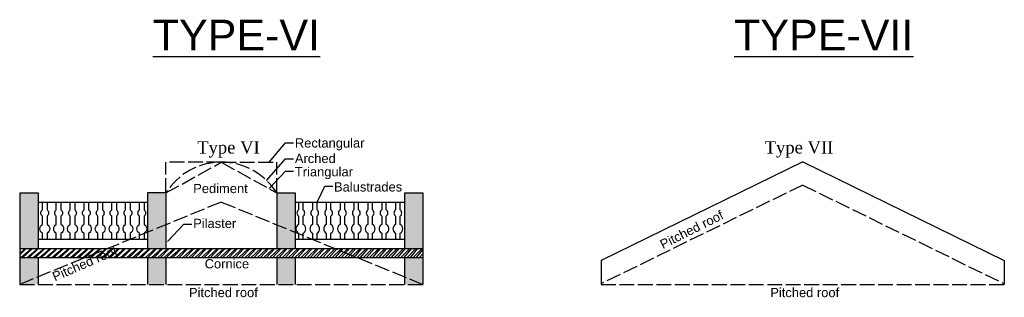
# Model space of a CAD drawing. Header units: metres. Extents: x 3416677 to 3417725, y -6712891 to -6712701.
# Tile 4 of 4: x 3417662 to 3417725, y -6712873 to -6712855. Entities that reach past the tile are written whole.
import ezdxf

# ---------------------------------------------------------------- set-up
doc = ezdxf.new("R2010")
doc.units = ezdxf.units.M
doc.linetypes.add('ACAD_ISO02W100', pattern=[15, 12, -3])
doc.layers.add('Dotted', color=7, linetype='ACAD_ISO02W100', plot=False)
doc.styles.get("Standard").update_dxf_attribs({"font": 'arial.ttf'})
doc.dimstyles.new('ISO-25', dxfattribs={"dimtxt": 0.25, "dimasz": 0.3, "dimexe": 0.3, "dimexo": 0.4, "dimgap": 0.2, "dimtad": 0, "dimdec": 1, "dimdsep": 46, "dimtxsty": 'Standard', "dimcen": 2.5, "dimadec": 0, "dimazin": 0, "dimtfac": 1, "dimtdec": 1, "dimtmove": 0, "dimatfit": 3, "dimfxl": 1, "dimarcsym": 0})

msp = doc.modelspace()

# ---------------------------------------------------------------- hatches: boundary and pattern name
h = msp.add_hatch(color=256)
h.dxf.hatch_style = 1
h.paths.add_polyline_path([(3417686.517672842, -6712869.667666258), (3417687.717672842, -6712869.667666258), (3417687.717672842, -6712866.067666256), (3417686.517672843, -6712866.067666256)])
h.paths.add_polyline_path([(3417687.717672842, -6712870.267666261), (3417686.517672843, -6712870.267666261), (3417686.517672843, -6712872.012447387), (3417687.717672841, -6712872.012447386)])
h.paths.add_polyline_path([(3417678.22267284, -6712869.667666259), (3417679.42267284, -6712869.667666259), (3417679.42267284, -6712866.067666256), (3417678.222672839, -6712866.067666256)])
h.paths.add_polyline_path([(3417678.22267284, -6712872.012447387), (3417679.42267284, -6712872.012447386), (3417679.42267284, -6712870.26766626), (3417678.22267284, -6712870.26766626)])
h.paths.add_polyline_path([(3417671.022672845, -6712866.067666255), (3417669.822672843, -6712866.067666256), (3417669.822672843, -6712869.667666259), (3417671.022672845, -6712869.667666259)])
h.paths.add_polyline_path([(3417671.022672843, -6712870.267666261), (3417669.822672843, -6712870.267666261), (3417669.822672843, -6712872.012447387), (3417671.022672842, -6712872.012447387)])
h.paths.add_polyline_path([(3417662.727672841, -6712866.067666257), (3417661.527672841, -6712866.067666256), (3417661.527672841, -6712869.667666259), (3417662.72767284, -6712869.667666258)])
h.paths.add_polyline_path([(3417662.727672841, -6712870.267666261), (3417661.527672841, -6712870.267666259), (3417661.527672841, -6712872.012447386), (3417662.72767284, -6712872.012447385)])
h = msp.add_hatch()
h.set_pattern_fill('ANSI32', color=256, scale=0.03)
h.set_pattern_definition([(45, (-6832693.962554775, 13425230.2611824), (-0.202055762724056, 0.202055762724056), []), (45, (-6832693.827850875, 13425230.2611824), (-0.202055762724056, 0.202055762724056), [])])
h.paths.add_polyline_path([(3417687.717672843, -6712870.26766626), (3417687.717672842, -6712869.66766626), (3417661.527672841, -6712869.667666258), (3417661.527672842, -6712870.26766626)])

# ---------------------------------------------------------------- linework, layer by layer
for p, q in [((3417661.527672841, -6712866.067666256), (3417661.527672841, -6712872.012447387)), ((3417662.72767284, -6712866.067666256), (3417662.72767284, -6712869.667666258)), ((3417671.022672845, -6712866.067666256), (3417671.022672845, -6712869.667666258)), ((3417678.22267284, -6712866.067666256), (3417678.22267284, -6712869.667666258)), ((3417679.42267284, -6712866.067666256), (3417679.42267284, -6712869.667666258)), ((3417686.517672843, -6712866.067666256), (3417686.517672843, -6712869.667666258)), ((3417687.717672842, -6712866.067666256), (3417687.717672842, -6712872.012447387)), ((3417662.72767284, -6712870.26766626), (3417662.72767284, -6712872.012447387)), ((3417671.022672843, -6712870.26766626), (3417671.022672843, -6712872.012447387)), ((3417678.22267284, -6712870.26766626), (3417678.22267284, -6712872.012447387)), ((3417679.42267284, -6712870.26766626), (3417679.42267284, -6712872.012447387)), ((3417686.517672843, -6712870.26766626), (3417686.517672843, -6712872.012447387))]:
    msp.add_line(p, q)
for points in [[(3417712.377477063, -6712864.034620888), (3417699.282477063, -6712870.45462089)], [(3417712.377477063, -6712864.034620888), (3417725.472477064, -6712870.45462089)], [(3417661.527672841, -6712866.067666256), (3417662.72767284, -6712866.067666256)], [(3417669.822672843, -6712866.067666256), (3417669.822672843, -6712869.667666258)], [(3417671.022672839, -6712866.067666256), (3417669.82267284, -6712866.067666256)], [(3417678.22267284, -6712866.067666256), (3417678.22267284, -6712869.667666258)], [(3417678.222672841, -6712866.067666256), (3417679.42267284, -6712866.067666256)], [(3417686.517672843, -6712866.067666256), (3417687.717672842, -6712866.067666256)], [(3417662.72767284, -6712866.667666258), (3417669.822672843, -6712866.667666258)], [(3417679.42267284, -6712866.667666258), (3417686.517672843, -6712866.667666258)], [(3417662.72767284, -6712869.067666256), (3417669.822672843, -6712869.067666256)], [(3417679.42267284, -6712869.067666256), (3417686.517672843, -6712869.067666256)], [(3417661.527672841, -6712869.667666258), (3417687.717672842, -6712869.667666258)], [(3417661.527672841, -6712870.26766626), (3417687.717672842, -6712870.26766626)], [(3417669.822672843, -6712870.26766626), (3417669.822672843, -6712872.012447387)], [(3417699.282477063, -6712870.45462089), (3417699.282477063, -6712872.012447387)], [(3417725.472477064, -6712870.45462089), (3417725.472477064, -6712872.012447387)]]:
    msp.add_lwpolyline(points)
for points in [[(3417663.006768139, -6712869.067666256), (3417663.006768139, -6712868.6771153, -0.599519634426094), (3417663.006768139, -6712868.115571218), (3417663.006768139, -6712867.575902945, -0.5045571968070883), (3417663.006768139, -6712867.169778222), (3417663.006768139, -6712866.667666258)], [(3417663.306768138, -6712866.667666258), (3417663.306768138, -6712867.169778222, -0.5045571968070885), (3417663.306768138, -6712867.575902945), (3417663.306768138, -6712868.115571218, -0.5995196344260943), (3417663.306768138, -6712868.6771153), (3417663.306768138, -6712869.067666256)], [(3417663.906768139, -6712869.067666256), (3417663.906768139, -6712868.6771153, -0.599519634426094), (3417663.906768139, -6712868.115571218), (3417663.906768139, -6712867.575902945, -0.5045571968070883), (3417663.906768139, -6712867.169778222), (3417663.906768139, -6712866.667666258)], [(3417664.206768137, -6712866.667666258), (3417664.206768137, -6712867.169778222, -0.5045571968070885), (3417664.206768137, -6712867.575902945), (3417664.206768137, -6712868.115571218, -0.5995196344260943), (3417664.206768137, -6712868.6771153), (3417664.206768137, -6712869.067666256)], [(3417664.806768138, -6712869.067666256), (3417664.806768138, -6712868.6771153, -0.599519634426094), (3417664.806768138, -6712868.115571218), (3417664.806768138, -6712867.575902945, -0.5045571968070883), (3417664.806768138, -6712867.169778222), (3417664.806768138, -6712866.667666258)], [(3417665.106768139, -6712866.667666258), (3417665.106768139, -6712867.169778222, -0.5045571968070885), (3417665.106768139, -6712867.575902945), (3417665.106768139, -6712868.115571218, -0.5995196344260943), (3417665.106768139, -6712868.6771153), (3417665.106768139, -6712869.067666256)], [(3417665.706768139, -6712869.067666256), (3417665.706768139, -6712868.6771153, -0.599519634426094), (3417665.706768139, -6712868.115571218), (3417665.706768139, -6712867.575902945, -0.5045571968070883), (3417665.706768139, -6712867.169778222), (3417665.706768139, -6712866.667666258)], [(3417666.006768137, -6712866.667666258), (3417666.006768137, -6712867.169778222, -0.5045571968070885), (3417666.006768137, -6712867.575902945), (3417666.006768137, -6712868.115571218, -0.5995196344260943), (3417666.006768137, -6712868.6771153), (3417666.006768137, -6712869.067666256)], [(3417666.606768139, -6712869.067666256), (3417666.606768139, -6712868.6771153, -0.599519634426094), (3417666.606768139, -6712868.115571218), (3417666.606768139, -6712867.575902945, -0.5045571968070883), (3417666.606768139, -6712867.169778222), (3417666.606768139, -6712866.667666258)], [(3417666.906768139, -6712866.667666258), (3417666.906768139, -6712867.169778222, -0.5045571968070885), (3417666.906768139, -6712867.575902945), (3417666.906768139, -6712868.115571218, -0.5995196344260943), (3417666.906768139, -6712868.6771153), (3417666.906768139, -6712869.067666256)], [(3417667.506768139, -6712869.067666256), (3417667.506768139, -6712868.6771153, -0.599519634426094), (3417667.506768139, -6712868.115571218), (3417667.506768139, -6712867.575902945, -0.5045571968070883), (3417667.506768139, -6712867.169778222), (3417667.506768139, -6712866.667666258)], [(3417667.806768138, -6712866.667666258), (3417667.806768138, -6712867.169778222, -0.5045571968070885), (3417667.806768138, -6712867.575902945), (3417667.806768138, -6712868.115571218, -0.5995196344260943), (3417667.806768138, -6712868.6771153), (3417667.806768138, -6712869.067666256)], [(3417668.406768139, -6712869.067666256), (3417668.406768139, -6712868.6771153, -0.599519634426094), (3417668.406768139, -6712868.115571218), (3417668.406768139, -6712867.575902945, -0.5045571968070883), (3417668.406768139, -6712867.169778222), (3417668.406768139, -6712866.667666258)], [(3417668.706768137, -6712866.667666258), (3417668.706768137, -6712867.169778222, -0.5045571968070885), (3417668.706768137, -6712867.575902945), (3417668.706768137, -6712868.115571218, -0.5995196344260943), (3417668.706768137, -6712868.6771153), (3417668.706768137, -6712869.067666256)], [(3417669.306768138, -6712869.067666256), (3417669.306768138, -6712868.6771153, -0.599519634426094), (3417669.306768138, -6712868.115571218), (3417669.306768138, -6712867.575902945, -0.5045571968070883), (3417669.306768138, -6712867.169778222), (3417669.306768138, -6712866.667666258)], [(3417669.606768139, -6712866.667666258), (3417669.606768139, -6712867.169778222, -0.5045571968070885), (3417669.606768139, -6712867.575902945), (3417669.606768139, -6712868.115571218, -0.5995196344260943), (3417669.606768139, -6712868.6771153), (3417669.606768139, -6712869.067666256)], [(3417679.638577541, -6712866.667666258), (3417679.638577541, -6712867.169778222, 0.5045571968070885), (3417679.638577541, -6712867.575902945), (3417679.638577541, -6712868.115571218, 0.5995196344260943), (3417679.638577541, -6712868.6771153), (3417679.638577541, -6712869.067666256)], [(3417679.938577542, -6712869.067666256), (3417679.938577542, -6712868.6771153, 0.599519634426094), (3417679.938577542, -6712868.115571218), (3417679.938577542, -6712867.575902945, 0.5045571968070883), (3417679.938577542, -6712867.169778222), (3417679.938577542, -6712866.667666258)], [(3417680.538577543, -6712866.667666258), (3417680.538577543, -6712867.169778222, 0.5045571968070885), (3417680.538577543, -6712867.575902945), (3417680.538577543, -6712868.115571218, 0.5995196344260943), (3417680.538577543, -6712868.6771153), (3417680.538577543, -6712869.067666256)], [(3417680.838577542, -6712869.067666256), (3417680.838577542, -6712868.6771153, 0.599519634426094), (3417680.838577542, -6712868.115571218), (3417680.838577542, -6712867.575902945, 0.5045571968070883), (3417680.838577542, -6712867.169778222), (3417680.838577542, -6712866.667666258)], [(3417681.438577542, -6712866.667666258), (3417681.438577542, -6712867.169778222, 0.5045571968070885), (3417681.438577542, -6712867.575902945), (3417681.438577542, -6712868.115571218, 0.5995196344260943), (3417681.438577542, -6712868.6771153), (3417681.438577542, -6712869.067666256)], [(3417681.738577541, -6712869.067666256), (3417681.738577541, -6712868.6771153, 0.599519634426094), (3417681.738577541, -6712868.115571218), (3417681.738577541, -6712867.575902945, 0.5045571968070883), (3417681.738577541, -6712867.169778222), (3417681.738577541, -6712866.667666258)], [(3417682.338577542, -6712866.667666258), (3417682.338577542, -6712867.169778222, 0.5045571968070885), (3417682.338577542, -6712867.575902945), (3417682.338577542, -6712868.115571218, 0.5995196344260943), (3417682.338577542, -6712868.6771153), (3417682.338577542, -6712869.067666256)], [(3417682.638577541, -6712869.067666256), (3417682.638577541, -6712868.6771153, 0.599519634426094), (3417682.638577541, -6712868.115571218), (3417682.638577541, -6712867.575902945, 0.5045571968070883), (3417682.638577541, -6712867.169778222), (3417682.638577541, -6712866.667666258)], [(3417683.238577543, -6712866.667666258), (3417683.238577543, -6712867.169778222, 0.5045571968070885), (3417683.238577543, -6712867.575902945), (3417683.238577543, -6712868.115571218, 0.5995196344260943), (3417683.238577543, -6712868.6771153), (3417683.238577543, -6712869.067666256)], [(3417683.538577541, -6712869.067666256), (3417683.538577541, -6712868.6771153, 0.599519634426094), (3417683.538577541, -6712868.115571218), (3417683.538577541, -6712867.575902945, 0.5045571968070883), (3417683.538577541, -6712867.169778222), (3417683.538577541, -6712866.667666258)], [(3417684.138577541, -6712866.667666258), (3417684.138577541, -6712867.169778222, 0.5045571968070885), (3417684.138577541, -6712867.575902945), (3417684.138577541, -6712868.115571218, 0.5995196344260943), (3417684.138577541, -6712868.6771153), (3417684.138577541, -6712869.067666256)], [(3417684.438577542, -6712869.067666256), (3417684.438577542, -6712868.6771153, 0.599519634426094), (3417684.438577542, -6712868.115571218), (3417684.438577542, -6712867.575902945, 0.5045571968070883), (3417684.438577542, -6712867.169778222), (3417684.438577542, -6712866.667666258)], [(3417685.038577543, -6712866.667666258), (3417685.038577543, -6712867.169778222, 0.5045571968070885), (3417685.038577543, -6712867.575902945), (3417685.038577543, -6712868.115571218, 0.5995196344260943), (3417685.038577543, -6712868.6771153), (3417685.038577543, -6712869.067666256)], [(3417685.338577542, -6712869.067666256), (3417685.338577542, -6712868.6771153, 0.599519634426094), (3417685.338577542, -6712868.115571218), (3417685.338577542, -6712867.575902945, 0.5045571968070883), (3417685.338577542, -6712867.169778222), (3417685.338577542, -6712866.667666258)], [(3417685.938577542, -6712866.667666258), (3417685.938577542, -6712867.169778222, 0.5045571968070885), (3417685.938577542, -6712867.575902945), (3417685.938577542, -6712868.115571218, 0.5995196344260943), (3417685.938577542, -6712868.6771153), (3417685.938577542, -6712869.067666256)], [(3417686.238577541, -6712869.067666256), (3417686.238577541, -6712868.6771153, 0.599519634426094), (3417686.238577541, -6712868.115571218), (3417686.238577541, -6712867.575902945, 0.5045571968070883), (3417686.238577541, -6712867.169778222), (3417686.238577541, -6712866.667666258)]]:
    msp.add_lwpolyline(points, format="xyb")
at = {"layer": 'Dotted', "ltscale": 0.08}
for points in [[(3417671.022672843, -6712866.067666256), (3417674.622672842, -6712864.067666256), (3417678.22267284, -6712866.067666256)], [(3417674.622672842, -6712864.067666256), (3417671.022672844, -6712864.067666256)], [(3417671.022672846, -6712866.067666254), (3417671.022672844, -6712864.067666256)], [(3417674.622672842, -6712864.067666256), (3417678.22267284, -6712864.067666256)], [(3417678.22267284, -6712866.067666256), (3417678.22267284, -6712864.067666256)], [(3417712.377477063, -6712865.551257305), (3417699.282477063, -6712871.971257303)], [(3417712.377477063, -6712865.551257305), (3417725.472477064, -6712871.971257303)], [(3417674.62267284, -6712866.657369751), (3417661.527672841, -6712872.012447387)], [(3417674.62267284, -6712866.657369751), (3417687.71767284, -6712872.012447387)], [(3417661.527672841, -6712872.012447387), (3417687.717672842, -6712872.012447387)], [(3417699.282477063, -6712872.012447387), (3417725.472477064, -6712872.012447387)]]:
    msp.add_lwpolyline(points, dxfattribs=at)
msp.add_arc((3417674.622672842, -6712868.307666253), 4.239999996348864, 31.89079179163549, 148.1092082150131, dxfattribs=at)

# ---------------------------------------------------------------- texts
at = {"attachment_point": 1}
for s, width, insert, char_height in [('{\\LTYPE-VI}', 67.86454405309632, (3417670.167799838, -6712854.81006996), 2), ('{\\LTYPE-VII}', 67.86454405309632, (3417707.92260406, -6712854.81006996), 2), ('{\\fTimes New Roman|b0|i0|c0|p18;Type VI}', 8.353480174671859, (3417673.056386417, -6712862.704188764), 0.8), ('Rectangular', 67.86454405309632, (3417679.398813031, -6712862.519136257), 0.6), ('{\\fTimes New Roman|b0|i0|c0|p18;Type VII}', 8.353480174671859, (3417709.907096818, -6712862.704188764), 0.8), ('Arched', 67.86454405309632, (3417679.398813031, -6712863.523866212), 0.6), ('Triangular', 67.86454405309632, (3417679.398813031, -6712864.388809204), 0.6), ('Pediment', 7.384606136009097, (3417672.79682114, -6712865.474774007), 0.6), ('Balustrades', 67.86454405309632, (3417681.941989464, -6712865.37281876), 0.6), ('Pilaster', 67.86454405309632, (3417672.796086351, -6712867.743025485), 0.6), ('Cornice', 67.86454405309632, (3417673.541791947, -6712870.366291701), 0.6), ('Pitched roof', 67.86454405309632, (3417672.520897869, -6712872.234594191), 0.6), ('Pitched roof', 67.86454405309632, (3417710.27570209, -6712872.234594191), 0.6)]:
    msp.add_mtext_dynamic_manual_height_columns(s, width=width, gutter_width=12.5, heights=[0.5170532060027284], dxfattribs=dict(at, insert=insert, char_height=char_height))
at = {"char_height": 0.5999999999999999, "attachment_point": 1}
for insert, rotation in [((3417703.03517506, -6712869.185668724), 26.767128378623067), ((3417663.576198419, -6712871.263075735), 23.420322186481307)]:
    msp.add_mtext_dynamic_manual_height_columns('Pitched roof', width=67.86454405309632, gutter_width=12.5, heights=[0.5170532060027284], dxfattribs=dict(at, insert=insert, rotation=rotation))

# ---------------------------------------------------------------- leaders
for points in [[(3417677.738648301, -6712864.067666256), (3417678.796793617, -6712862.799874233), (3417679.315710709, -6712862.799874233)], [(3417677.553279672, -6712865.248543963), (3417678.796793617, -6712863.851069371), (3417679.315710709, -6712863.851069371)], [(3417677.738648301, -6712865.781617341), (3417678.796793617, -6712864.643816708), (3417679.315710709, -6712864.643816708)], [(3417680.838577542, -6712866.667666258), (3417681.339970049, -6712865.627826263), (3417681.858887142, -6712865.627826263)]]:
    msp.add_leader(points, dimstyle='ISO-25', override={"dimgap": 0.2, "dimtad": 0})
at = {"ltscale": 5}
msp.add_leader([(3417671.135921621, -6712869.229181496), (3417672.194066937, -6712868.091380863), (3417672.712984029, -6712868.091380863)], dimstyle='ISO-25', dxfattribs=at)

doc.saveas('drawing.dxf')
